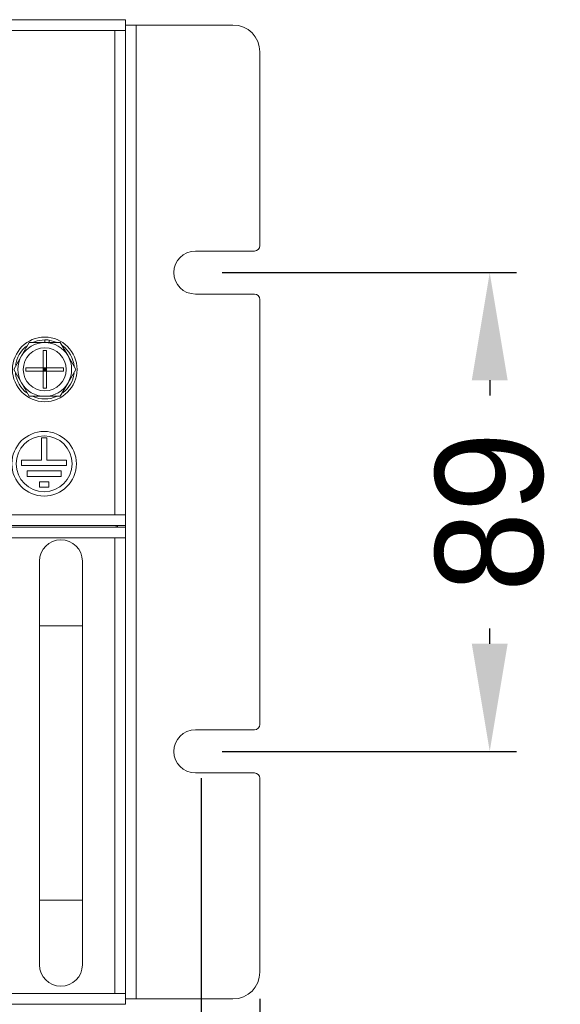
# Model space of a CAD drawing. Header units: millimetres. Extents: x -1555 to -959, y 252 to 1266.
# Tile 21 of 24: x -1059 to -959, y 344 to 527. Entities that reach past the tile are written whole.
import ezdxf

# ---------------------------------------------------------------- set-up
doc = ezdxf.new("R2010")
doc.units = ezdxf.units.MM
doc.header["$PDSIZE"] = -1
doc.dimstyles.new('ISO-25', dxfattribs={"dimtxt": 2.5, "dimasz": 2.5, "dimexe": 1.25, "dimexo": 0.625, "dimtad": 1, "dimtxsty": 'Standard', "dimcen": 2.5, "dimadec": 0, "dimazin": 0, "dimtfac": 1, "dimtmove": 0, "dimatfit": 3, "dimfxl": 0, "dimarcsym": 0})

# ---------------------------------------------------------------- blocks, each defined once
blk = doc.blocks.new('*D88')
at = {"color": 4, "linetype": 'ByBlock', "lineweight": -2, "transparency": 16777216}
for p, q in [((-1504.62, 345.27), (-1504.62, 262.8)), ((-1014.62, 345.27), (-1014.62, 262.8)), ((-1484.62, 267.8), (-1296.02, 267.8)), ((-1034.62, 267.8), (-1236.02, 267.8))]:
    blk.add_line(p, q, dxfattribs=at)
at = {"color": 4, "linetype": 'ByBlock', "transparency": 16777216}
for points in [[(-1484.62, 271.13), (-1484.62, 264.47), (-1504.62, 267.8)], [(-1034.62, 271.13), (-1034.62, 264.47), (-1014.62, 267.8)]]:
    blk.add_solid(points, dxfattribs=at)
at = {"layer": 'Defpoints', "color": 0, "linetype": 'ByBlock', "transparency": 16777216}
for p in [(-1504.62, 350.27), (-1014.62, 350.27), (-1014.62, 267.8)]:
    blk.add_point(p, dxfattribs=at)
at = {"color": 4, "linetype": 'ByBlock', "lineweight": 5, "transparency": 16777216, "insert": (-1266.02, 277.8), "char_height": 20, "attachment_point": 2}
blk.add_mtext('490', dxfattribs=at)
blk = doc.blocks.new('*D89')
at = {"color": 4, "linetype": 'ByBlock', "lineweight": -2, "transparency": 16777216}
for p, q in [((-1021.62, 480.27), (-966.88, 480.27)), ((-971.88, 460.27), (-971.88, 457.43)), ((-971.88, 411.27), (-971.88, 414.1)), ((-1021.62, 391.27), (-966.88, 391.27))]:
    blk.add_line(p, q, dxfattribs=at)
at = {"color": 4, "linetype": 'ByBlock', "transparency": 16777216}
for points in [[(-975.21, 460.27), (-968.55, 460.27), (-971.88, 480.27)], [(-975.21, 411.27), (-968.55, 411.27), (-971.88, 391.27)]]:
    blk.add_solid(points, dxfattribs=at)
at = {"layer": 'Defpoints', "color": 0, "linetype": 'ByBlock', "transparency": 16777216}
for p in [(-1026.62, 480.27), (-1026.62, 391.27), (-971.88, 391.27)]:
    blk.add_point(p, dxfattribs=at)
at = {"color": 4, "linetype": 'ByBlock', "lineweight": 5, "transparency": 16777216, "insert": (-971.88, 435.77), "char_height": 20, "attachment_point": 5, "rotation": 90}
blk.add_mtext('89', dxfattribs=at)
blk = doc.blocks.new('*D90')
at = {"color": 4, "linetype": 'ByBlock', "lineweight": -2, "transparency": 16777216}
for p, q in [((-1493.6, 386.26), (-1493.6, 307.17)), ((-1025.56, 386.27), (-1025.56, 307.17)), ((-1473.6, 312.17), (-1290.36, 312.17)), ((-1045.56, 312.17), (-1227.03, 312.17))]:
    blk.add_line(p, q, dxfattribs=at)
at = {"color": 4, "linetype": 'ByBlock', "transparency": 16777216}
for points in [[(-1473.6, 315.5), (-1473.6, 308.83), (-1493.6, 312.17)], [(-1045.56, 315.5), (-1045.56, 308.83), (-1025.56, 312.17)]]:
    blk.add_solid(points, dxfattribs=at)
at = {"layer": 'Defpoints', "color": 0, "linetype": 'ByBlock', "transparency": 16777216}
for p in [(-1493.6, 391.26), (-1025.56, 391.27), (-1493.6, 312.17)]:
    blk.add_point(p, dxfattribs=at)
at = {"color": 4, "linetype": 'ByBlock', "lineweight": 5, "transparency": 16777216, "insert": (-1258.69, 312.17), "char_height": 20, "attachment_point": 5}
blk.add_mtext('468', dxfattribs=at)

msp = doc.modelspace()

# ---------------------------------------------------------------- linework, layer by layer
at = {"color": 0, "linetype": 'ByBlock', "lineweight": 5}
for p, q in [((-1479.62, 527.27), (-1039.62, 527.27)), ((-1039.62, 527.27), (-1039.62, 525.27)), ((-1041.62, 525.27), (-1477.62, 525.27)), ((-1041.62, 435.27), (-1041.62, 525.27)), ((-1039.62, 525.27), (-1041.62, 525.27)), ((-1037.62, 526.27), (-1039.62, 526.27)), ((-1039.62, 435.27), (-1039.62, 525.27)), ((-1037.62, 526.27), (-1037.62, 345.27)), ((-1019.62, 526.27), (-1037.62, 526.27)), ((-1014.62, 521.27), (-1014.62, 485.27)), ((-1026.62, 484.27), (-1015.62, 484.27)), ((-1015.62, 476.27), (-1026.62, 476.27)), ((-1014.62, 475.27), (-1014.62, 396.27)), ((-1058.95, 464.77), (-1057.5, 467.27)), ((-1057.5, 467.27), (-1054.62, 467.27)), ((-1054.62, 467.27), (-1054.62, 467.77)), ((-1054.62, 467.27), (-1051.73, 467.27)), ((-1053.82, 467.71), (-1053.82, 467.27)), ((-1052.52, 467.35), (-1053.82, 467.71)), ((-1051.73, 467.27), (-1050.29, 464.77)), ((-1054.92, 465.77), (-1054.32, 465.77)), ((-1054.92, 462.57), (-1054.92, 465.77)), ((-1054.32, 465.77), (-1054.32, 462.57)), ((-1060.39, 462.27), (-1058.95, 464.77)), ((-1050.29, 464.77), (-1048.84, 462.27)), ((-1058.95, 459.77), (-1060.39, 462.27)), ((-1058.12, 461.97), (-1058.12, 462.57)), ((-1058.12, 462.57), (-1054.92, 462.57)), ((-1054.92, 461.97), (-1058.12, 461.97)), ((-1054.92, 462.57), (-1054.92, 461.97)), ((-1054.32, 462.57), (-1054.92, 462.57)), ((-1054.62, 462.27), (-1054.92, 462.57)), ((-1054.92, 462.27), (-1054.62, 462.27)), ((-1054.62, 462.27), (-1054.92, 461.97)), ((-1054.92, 461.97), (-1054.32, 461.97)), ((-1054.92, 458.77), (-1054.92, 461.97)), ((-1054.32, 462.57), (-1054.62, 462.27)), ((-1054.62, 462.57), (-1054.62, 462.27)), ((-1054.62, 462.27), (-1054.32, 461.97)), ((-1054.62, 462.27), (-1054.32, 462.27)), ((-1054.62, 462.27), (-1054.62, 461.97)), ((-1054.32, 462.57), (-1051.12, 462.57)), ((-1054.32, 461.97), (-1054.32, 462.57)), ((-1054.32, 461.97), (-1054.32, 458.77)), ((-1051.12, 461.97), (-1054.32, 461.97)), ((-1051.12, 462.57), (-1051.12, 461.97)), ((-1048.84, 462.27), (-1050.29, 459.77)), ((-1057.5, 457.27), (-1058.95, 459.77)), ((-1050.29, 459.77), (-1051.73, 457.27)), ((-1054.32, 458.77), (-1054.92, 458.77)), ((-1054.62, 457.27), (-1057.5, 457.27)), ((-1051.73, 457.27), (-1054.62, 457.27)), ((-1055.24, 449.53), (-1055.24, 445.39)), ((-1054.24, 449.53), (-1055.24, 449.53)), ((-1054.24, 445.39), (-1054.24, 449.53)), ((-1058.93, 445.39), (-1058.93, 444.39)), ((-1055.24, 445.39), (-1058.93, 445.39)), ((-1050.55, 445.39), (-1054.24, 445.39)), ((-1050.55, 444.39), (-1050.55, 445.39)), ((-1058.93, 444.39), (-1050.55, 444.39)), ((-1057.88, 443.39), (-1057.88, 442.39)), ((-1051.6, 443.39), (-1057.88, 443.39)), ((-1051.6, 442.39), (-1051.6, 443.39)), ((-1057.88, 442.39), (-1051.6, 442.39)), ((-1053.89, 441.39), (-1055.58, 441.39)), ((-1055.58, 441.39), (-1055.58, 440.39)), ((-1053.89, 440.39), (-1053.89, 441.39)), ((-1055.58, 440.39), (-1053.89, 440.39)), ((-1477.62, 435.27), (-1041.62, 435.27)), ((-1039.62, 435.27), (-1041.62, 435.27)), ((-1039.62, 435.27), (-1039.62, 433.27)), ((-1039.62, 433.27), (-1479.62, 433.27)), ((-1479.62, 432.97), (-1039.62, 432.97)), ((-1041.32, 433.27), (-1041.32, 432.97)), ((-1041.12, 432.97), (-1041.12, 433.27)), ((-1039.62, 433.27), (-1039.62, 432.97)), ((-1039.62, 432.97), (-1039.62, 430.97)), ((-1041.62, 430.97), (-1477.62, 430.97)), ((-1041.62, 346.27), (-1041.62, 430.97)), ((-1039.62, 430.97), (-1041.62, 430.97)), ((-1039.62, 346.27), (-1039.62, 430.97)), ((-1055.62, 426.62), (-1055.62, 414.62)), ((-1047.62, 414.62), (-1047.62, 426.62)), ((-1055.62, 414.62), (-1055.62, 363.62)), ((-1047.62, 414.62), (-1055.62, 414.62)), ((-1047.62, 363.62), (-1047.62, 414.62)), ((-1026.62, 395.27), (-1015.62, 395.27)), ((-1015.62, 387.27), (-1026.62, 387.27)), ((-1014.62, 386.27), (-1014.62, 350.27)), ((-1055.62, 363.62), (-1055.62, 351.62)), ((-1047.62, 363.62), (-1055.62, 363.62)), ((-1047.62, 351.62), (-1047.62, 363.62)), ((-1477.62, 346.27), (-1041.62, 346.27)), ((-1039.62, 346.27), (-1041.62, 346.27)), ((-1039.62, 346.27), (-1039.62, 344.27)), ((-1039.62, 344.27), (-1479.62, 344.27)), ((-1037.62, 345.27), (-1039.62, 345.27)), ((-1019.62, 345.27), (-1037.62, 345.27))]:
    msp.add_line(p, q, dxfattribs=at)
at = {"color": 0, "linetype": 'ByBlock', "lineweight": 5, "flags": 128}
msp.add_lwpolyline([(-1054.62, 467.77), (-1056.01, 467.59), (-1056.87, 467.29)], dxfattribs=at)
at = {"color": 0, "linetype": 'ByBlock', "lineweight": 5}
for centre, radius in [((-1054.62, 462.27), 6), ((-1054.62, 462.27), 4), ((-1054.74, 444.73), 6), ((-1054.74, 444.73), 5.2)]:
    msp.add_circle(centre, radius, dxfattribs=at)
for centre, radius, start, end in [((-1019.62, 521.27), 5, 0, 90), ((-1015.62, 485.27), 1, 270, 0), ((-1026.62, 480.27), 4, 90, 270), ((-1015.62, 475.27), 1, 0, 90), ((-1054.62, 462.27), 5, 90, 150), ((-1054.62, 462.27), 5.5, 81.6364, 90), ((-1054.62, 462.27), 5, 30, 90), ((-1054.62, 462.27), 5.5, 5.4088, 53.7322), ((-1054.62, 462.27), 5.5, 127.7815, 171.9662), ((-1054.62, 462.27), 5, 150, 210), ((-1054.62, 462.27), 5, 330, 30), ((-1054.62, 462.27), 5.5, 187.3618, 232.8634), ((-1054.62, 462.27), 5.5, 308.0707, 352.0408), ((-1054.62, 462.27), 5, 210, 270), ((-1054.62, 462.27), 5, 270, 330), ((-1054.62, 462.27), 5.5, 246.7867, 293.2921), ((-1051.62, 426.62), 4, 0, 180), ((-1015.62, 396.27), 1, 270, 0), ((-1026.62, 391.27), 4, 90, 270), ((-1015.62, 386.27), 1, 0, 90), ((-1051.62, 351.62), 4, 180, 0), ((-1019.62, 350.27), 5, 270, 0)]:
    msp.add_arc(centre, radius, start, end, dxfattribs=at)

# ---------------------------------------------------------------- dimensions: what is measured, and where the dimension line sits
dim = msp.add_linear_dim(base=(-971.88, 391.27), p1=(-1026.62, 480.27), p2=(-1026.62, 391.27), angle=90, dimstyle='ISO-25', override={"dimtxt": 20, "dimasz": 20, "dimexe": 5, "dimexo": 5, "dimgap": 5, "dimtad": 0, "dimdec": 1, "dimdsep": 46, "dimclrd": 4, "dimclre": 4, "dimclrt": 4, "dimadec": 2, "dimazin": 2, "dimtdec": 1, "dimtzin": 0}, dxfattribs=at)
dim.commit()
dim.dimension.update_dxf_attribs({"geometry": '*D89', "text_midpoint": (-971.88, 435.77), "dimtype": 160})
for base, p1, p2, picture, middle in [((-1493.6, 312.17), (-1025.56, 391.27), (-1493.6, 391.26), '*D90', (-1258.69, 312.17)), ((-1014.62, 267.8), (-1504.62, 350.27), (-1014.62, 350.27), '*D88', (-1266.02, 267.8))]:
    dim = msp.add_linear_dim(base=base, p1=p1, p2=p2, dimstyle='ISO-25', override={"dimtxt": 20, "dimasz": 20, "dimexe": 5, "dimexo": 5, "dimgap": 5, "dimtad": 0, "dimdec": 1, "dimdsep": 46, "dimclrd": 4, "dimclre": 4, "dimclrt": 4, "dimadec": 2, "dimazin": 2, "dimtdec": 1, "dimtzin": 0}, dxfattribs=at)
    dim.commit()
    dim.dimension.update_dxf_attribs({"geometry": picture, "text_midpoint": middle, "dimtype": 160})

doc.saveas('drawing.dxf')
